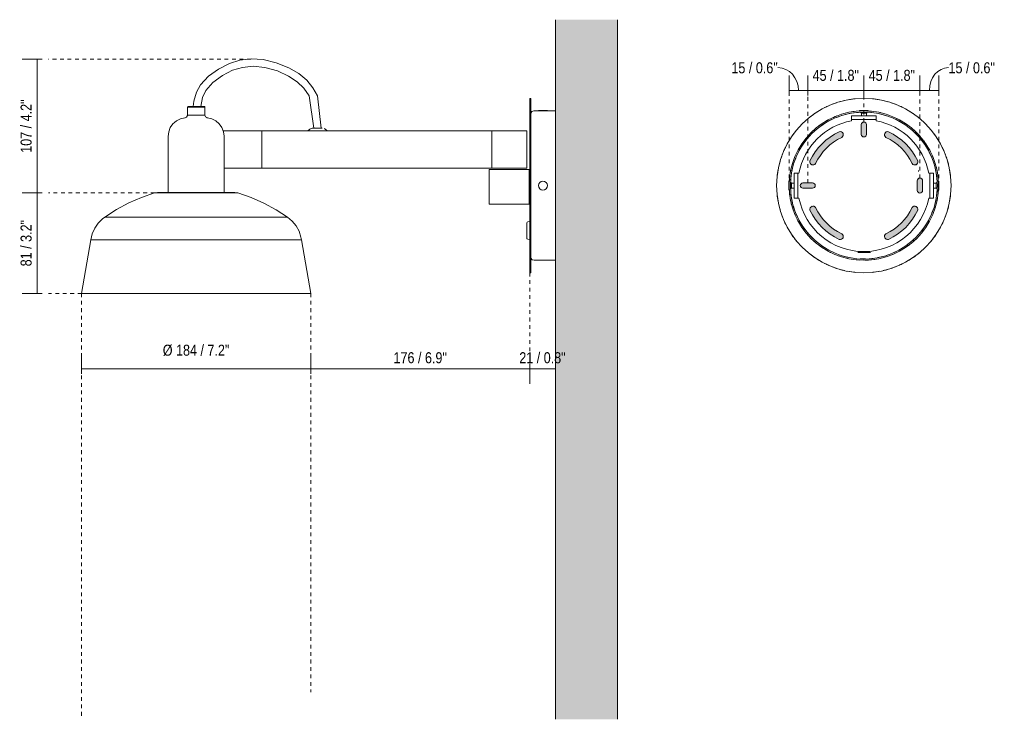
# Model space of a CAD drawing. Header units: millimetres. Extents: x -3708 to -1866, y -883 to 6729.
# Tile 2 of 3: x -2656 to -1866, y 97 to 659. Entities that reach past the tile are written whole.
import ezdxf

# ---------------------------------------------------------------- set-up
doc = ezdxf.new("R2010")
doc.units = ezdxf.units.MM
doc.linetypes.add('Dash', pattern=[6, 3, -3])
for name, color, linetype, lineweight in [('Cotas', 7, 'Continuous', 9), ('Cotas-4', 7, 'Continuous', 9), ('Elementos de detalle', 7, 'Continuous', 9), ('Lighthing Fixture Detail Wide Black', 7, 'Continuous', 20), ('Luminarias', 7, 'Continuous', 20), ('Muros', 7, 'Continuous', 9)]:
    doc.layers.add(name, color=color, linetype=linetype, lineweight=lineweight)
doc.layers.add('Lighthing Fixture Dim Grey Dash', color=7, linetype='Dash', lineweight=9, true_color=0xd2d2d2)
doc.styles.add('Arial Narrow', font='ARIALN.TTF', dxfattribs={"height": 8.8})
doc.dimstyles.new('FARO_-_2_2mm_Arial_Narrow_mm_Inch_Left', dxfattribs={"dimscale": 304.8, "dimtxt": 9.006193, "dimasz": 0, "dimexe": 0.03937, "dimexo": 0.0625, "dimgap": 0.006562, "dimtad": 1, "dimdec": 0, "dimzin": 0, "dimdsep": 46, "dimtxsty": 'Arial Narrow', "dimblk1": 'NONE', "dimblk2": 'NONE', "dimsah": 1, "dimcen": 0.09, "dimadec": 0, "dimazin": 0, "dimtfac": 1, "dimtdec": 4, "dimtix": 1, "dimtmove": 0, "dimatfit": 3, "dimfxl": 0.013123, "dimfxlon": 1, "dimtvp": 1, "dimtolj": 1, "dimtzin": 0, "dimarcsym": 2})
doc.dimstyles.new('FARO_-_2_2mm_Arial_Narrow_mm_Inch_Left_1', dxfattribs={"dimscale": 304.8, "dimtxt": 9.006193, "dimasz": 0, "dimexe": 0.03937, "dimexo": 0.0625, "dimgap": 0.006562, "dimtad": 1, "dimdec": 0, "dimzin": 0, "dimdsep": 46, "dimtxsty": 'Arial Narrow', "dimblk1": 'NONE', "dimblk2": 'NONE', "dimsah": 1, "dimcen": 0.09, "dimadec": 0, "dimazin": 0, "dimtfac": 1, "dimtdec": 4, "dimtix": 1, "dimtmove": 2, "dimatfit": 3, "dimfxl": 0.013123, "dimfxlon": 1, "dimtvp": 1, "dimtolj": 1, "dimtzin": 0, "dimarcsym": 2})
doc.dimstyles.new('FARO_-_2_2mm_Arial_Narrow_mm_Inch_Left_2', dxfattribs={"dimscale": 304.8, "dimtxt": 9.006193, "dimasz": 0, "dimexe": 0.03937, "dimexo": 0.0625, "dimgap": 0.006562, "dimtad": 1, "dimdec": 0, "dimzin": 0, "dimdsep": 46, "dimtxsty": 'Arial Narrow', "dimblk1": 'NONE', "dimblk2": 'NONE', "dimsah": 1, "dimcen": 0.09, "dimadec": 0, "dimazin": 0, "dimtfac": 1, "dimtdec": 4, "dimtix": 1, "dimtmove": 1, "dimatfit": 3, "dimfxl": 0.013123, "dimfxlon": 1, "dimtvp": 1, "dimtolj": 1, "dimtzin": 0, "dimarcsym": 2})

# ---------------------------------------------------------------- blocks, each defined once
blk = doc.blocks.new('20342-116 - 20342-116 TATAWIN White wall lamp arm-582519-Lateral_PDF')
at = {"layer": 'Luminarias'}
for p, q in [((-3288.76, 595.61), (-3289.56, 595.61)), ((-3289.56, 595.61), (-3289.56, 525.61)), ((-3288.76, 525.61), (-3288.76, 595.61)), ((-3564.21, 588.56), (-3564.21, 582.07)), ((-3550.21, 588.56), (-3564.21, 588.56)), ((-3563.68, 589.12), (-3563.59, 589.12)), ((-3558.32, 589.11), (-3563.58, 589.11)), ((-3552.33, 589.11), (-3554.02, 589.11)), ((-3550.84, 589.11), (-3551.22, 589.11)), ((-3550.74, 589.12), (-3550.59, 589.04)), ((-3550.21, 582.07), (-3550.21, 588.56)), ((-3268.96, 585.61), (-3285.99, 585.61)), ((-3282.55, 585.73), (-3282.42, 585.56)), ((-3282.55, 585.73), (-3275.37, 585.73)), ((-3275.5, 585.56), (-3275.37, 585.73)), ((-3550.21, 582.07), (-3564.21, 582.07)), ((-3535.17, 569.61), (-3504.46, 569.61)), ((-3535.17, 569.61), (-3535.17, 568.25)), ((-3504.46, 569.61), (-3501.93, 569.61)), ((-3504.46, 569.61), (-3504.46, 539.61)), ((-3494.96, 569.61), (-3501.93, 569.61)), ((-3494.96, 569.61), (-3489.96, 569.61)), ((-3489.96, 569.61), (-3461.65, 569.61)), ((-3461.86, 569.61), (-3457.85, 569.61)), ((-3458.06, 569.61), (-3319.95, 569.61)), ((-3456.05, 571.62), (-3456.02, 571.61)), ((-3306.96, 569.61), (-3319.95, 569.61)), ((-3319.95, 539.61), (-3319.95, 569.61)), ((-3291.96, 569.61), (-3306.96, 569.61)), ((-3291.96, 539.61), (-3291.96, 569.61)), ((-3579.73, 565.11), (-3579.73, 520.11)), ((-3534.83, 565.11), (-3534.83, 539.61)), ((-3504.46, 539.61), (-3534.83, 539.61)), ((-3534.69, 520.1), (-3534.69, 539.61)), ((-3501.93, 539.61), (-3504.46, 539.61)), ((-3501.93, 539.61), (-3494.96, 539.61)), ((-3489.96, 539.61), (-3494.96, 539.61)), ((-3319.95, 539.61), (-3489.96, 539.61)), ((-3321.96, 538.61), (-3321.96, 510.61)), ((-3306.96, 538.61), (-3321.96, 538.61)), ((-3319.95, 539.61), (-3306.96, 539.61)), ((-3306.96, 539.61), (-3291.96, 539.61)), ((-3306.96, 538.61), (-3289.96, 538.61)), ((-3289.96, 510.61), (-3289.96, 538.61)), ((-3289.56, 525.61), (-3289.56, 455.61)), ((-3288.76, 455.61), (-3288.76, 525.61)), ((-3590.65, 519.75), (-3590.22, 519.82)), ((-3590.65, 519.75), (-3523.76, 519.75)), ((-3524.2, 519.82), (-3523.76, 519.75)), ((-3321.96, 510.61), (-3306.96, 510.61)), ((-3289.96, 510.61), (-3306.96, 510.61)), ((-3483.82, 500.21), (-3630.58, 500.21)), ((-3291.96, 495.63), (-3291.96, 483.52)), ((-3289.56, 496.7), (-3291.08, 496.51)), ((-3641.66, 482.08), (-3649.21, 439.11)), ((-3472.75, 482.08), (-3641.66, 482.08)), ((-3465.2, 439.11), (-3472.75, 482.08)), ((-3291.08, 482.53), (-3289.56, 482.34)), ((-3285.99, 465.61), (-3268.96, 465.61)), ((-3289.56, 455.61), (-3288.76, 455.61)), ((-3465.2, 439.11), (-3649.21, 439.11))]:
    blk.add_line(p, q, dxfattribs=at)
at = {"layer": 'Luminarias', "flags": 128}
for points in [[(-3456.86, 571.62), (-3459.86, 597.59), (-3463.46, 604.17), (-3468.46, 610.19), (-3474.83, 615.46), (-3482.86, 620.15), (-3492.94, 624.25), (-3503.36, 626.71), (-3513.14, 627.31), (-3522.11, 626.19), (-3530.53, 623.53), (-3539.23, 619.16), (-3547.29, 613.33), (-3553.66, 606.52), (-3556.94, 600.49), (-3559.05, 593.45), (-3559.67, 589.11)], [(-3462.86, 571.62), (-3466.48, 597.53), (-3470.74, 603.84), (-3476.08, 608.92), (-3483.03, 613.47), (-3492.03, 617.58), (-3502.09, 620.42), (-3511.54, 621.34), (-3520.07, 620.49), (-3527.92, 618.11), (-3536.16, 614.01), (-3543.78, 608.43), (-3549.54, 601.9), (-3552.06, 596.4), (-3553.44, 589.11)], [(-3564.21, 588.56), (-3563.99, 589.02), (-3563.68, 589.12)], [(-3550.74, 589.12), (-3551.19, 589.12), (-3552.47, 589.12), (-3554.41, 589.12), (-3556.73, 589.12), (-3559.12, 589.12), (-3561.25, 589.12), (-3562.82, 589.12), (-3563.61, 589.12), (-3563.68, 589.12)], [(-3551.06, 589.12), (-3550.81, 589.12), (-3550.74, 589.12)], [(-3550.54, 589.01), (-3550.29, 588.88), (-3550.21, 588.56)], [(-3288.76, 583.68), (-3287.82, 584.98), (-3286.33, 585.59), (-3285.99, 585.61)], [(-3574.63, 576.24), (-3573.04, 577.61), (-3569.76, 579.26), (-3566.17, 580.06), (-3566.06, 580.07)], [(-3566.06, 580.07), (-3564.85, 580.62), (-3564.24, 581.8), (-3564.21, 582.07)], [(-3550.21, 582.07), (-3549.76, 580.82), (-3548.63, 580.12), (-3548.36, 580.07)], [(-3548.36, 580.07), (-3544.76, 579.3), (-3541.47, 577.67), (-3538.66, 575.28), (-3536.52, 572.29), (-3535.17, 568.87), (-3535.17, 568.85)], [(-3579.73, 565.11), (-3579.27, 568.76), (-3577.95, 572.2), (-3575.83, 575.2), (-3574.64, 576.23)], [(-3467.59, 569.61), (-3466.04, 571), (-3464.05, 571.6), (-3463.66, 571.62)], [(-3456.05, 571.62), (-3456.5, 571.62), (-3457.72, 571.62), (-3459.45, 571.62), (-3461.27, 571.62), (-3462.76, 571.62), (-3463.57, 571.62), (-3463.66, 571.62)], [(-3456.49, 571.62), (-3456.14, 571.62), (-3456.05, 571.62)], [(-3454.59, 571.3), (-3454.02, 571.17), (-3452.36, 569.91), (-3452.12, 569.61)], [(-3630.58, 500.21), (-3621.2, 506.31), (-3611.36, 511.62), (-3601.12, 516.12), (-3590.65, 519.75)], [(-3526.08, 520.11), (-3526.54, 520.11), (-3527.88, 520.11), (-3530.07, 520.11), (-3533.05, 520.11), (-3536.73, 520.11), (-3541.01, 520.11), (-3545.76, 520.11), (-3550.84, 520.11), (-3556.1, 520.11), (-3561.4, 520.11), (-3566.57, 520.11), (-3571.47, 520.11), (-3575.96, 520.11), (-3579.9, 520.11), (-3583.19, 520.11), (-3585.72, 520.11), (-3587.42, 520.11), (-3588.25, 520.11), (-3588.32, 520.11)], [(-3526.55, 520.11), (-3526.16, 520.11), (-3526.08, 520.11)], [(-3523.76, 519.75), (-3513.19, 516.09), (-3502.95, 511.58), (-3493.12, 506.25), (-3483.82, 500.21)], [(-3641.66, 482.08), (-3640.53, 486.86), (-3638.54, 491.36), (-3635.77, 495.42), (-3632.3, 498.9), (-3630.58, 500.21)], [(-3483.82, 500.21), (-3480.08, 497.02), (-3476.99, 493.2), (-3474.65, 488.88), (-3473.13, 484.2), (-3472.75, 482.08)], [(-3285.99, 465.61), (-3287.55, 466.05), (-3288.63, 467.25), (-3288.76, 467.55)]]:
    blk.add_lwpolyline(points, dxfattribs=at)
at = {"layer": 'Luminarias'}
for centre, radius, start, end in [((-3278.96, 525.61), 3.59, 0, 180), ((-3278.96, 525.61), 3.59, 180, 0), ((-3291.08, 495.63), 0.877, 90, 180), ((-3290.96, 483.52), 1, 180, 262.94669)]:
    blk.add_arc(centre, radius, start, end, dxfattribs=at)
blk.add_open_spline([(-3535.17, 568.25), (-3535.06, 567.74), (-3534.89, 566.7), (-3534.83, 565.64), (-3534.83, 565.11)], degree=3, dxfattribs=at)
blk = doc.blocks.new('20342-116 - 20342-116 TATAWIN White wall lamp arm-582519-Alzado_PDF Fixing')
at = {"lineweight": 9}
for p, q in [((6606.06, 581.61), (6586.06, 581.61)), ((6586.06, 581.61), (6586.06, 578.61)), ((6586.06, 581.61), (6606.06, 581.61)), ((6606.06, 578.61), (6586.06, 578.61)), ((6586.06, 578.61), (6586.06, 577.66)), ((6606.06, 578.61), (6606.06, 581.61)), ((6606.06, 577.66), (6606.06, 578.61)), ((6562.47, 559.2), (6562.43, 559.16)), ((6629.69, 559.16), (6629.65, 559.2)), ((6540.06, 535.61), (6540.06, 515.61)), ((6543.06, 535.61), (6540.06, 535.61)), ((6540.06, 515.61), (6540.06, 535.61)), ((6544.01, 535.61), (6543.06, 535.61)), ((6543.06, 535.61), (6543.06, 515.61)), ((6649.06, 535.61), (6648.11, 535.61)), ((6649.06, 515.61), (6649.06, 535.61)), ((6652.06, 535.61), (6649.06, 535.61)), ((6652.06, 515.61), (6652.06, 535.61)), ((6652.06, 535.61), (6652.06, 515.61)), ((6540.06, 515.61), (6543.06, 515.61)), ((6543.06, 515.61), (6544.01, 515.61)), ((6648.11, 515.61), (6649.06, 515.61)), ((6649.06, 515.61), (6652.06, 515.61)), ((6562.43, 492.07), (6562.47, 492.03)), ((6629.69, 492.07), (6629.65, 492.03))]:
    blk.add_line(p, q, dxfattribs=at)
for centre, radius, start, end in [((6596.06, 525.61), 53, 100.87572, 169.12428), ((6596.06, 525.61), 53, 10.87572, 79.12428), ((6596.06, 525.61), 47.5, 128.1846, 128.33333), ((6596.06, 525.61), 47.5, 121.43799, 121.66667), ((6577.04, 566.4), 2.5, 355, 357.38392), ((6615.08, 566.4), 2.5, 182.61608, 185), ((6596.06, 525.61), 47.5, 58.33333, 58.56201), ((6596.06, 525.61), 47.5, 51.66667, 51.8154), ((6596.06, 525.61), 47.5, 141.66667, 141.86198), ((6596.06, 525.61), 47.5, 38.13802, 38.33333), ((6596.06, 525.61), 47.5, 148.33333, 148.60536), ((6596.06, 525.61), 47.5, 31.39464, 31.66667), ((6555.27, 544.63), 2.5, 242.1914, 251.97682), ((6555.27, 544.63), 2.5, 266.99149, 282.52394), ((6555.27, 544.63), 2.5, 297.5821, 311.19021), ((6636.84, 544.63), 2.5, 228.80979, 242.4179), ((6636.84, 544.63), 2.5, 257.47606, 273.00851), ((6636.84, 544.63), 2.5, 288.02318, 297.8086), ((6596.06, 525.61), 53, 190.87572, 349.12428), ((6555.27, 506.6), 2.5, 108.02318, 117.80931), ((6555.27, 506.6), 2.5, 77.47606, 93.00851), ((6555.27, 506.6), 2.5, 48.80952, 62.4179), ((6636.84, 506.6), 2.5, 117.5821, 131.19048), ((6636.84, 506.6), 2.5, 86.99149, 102.52394), ((6636.84, 506.6), 2.5, 63.1474, 71.97682), ((6596.06, 525.61), 47.5, 211.39466, 211.66667), ((6596.06, 525.61), 47.5, 328.33333, 328.60534), ((6596.06, 525.61), 47.5, 218.13804, 218.33333), ((6596.06, 525.61), 47.5, 321.66667, 321.86196), ((6596.06, 525.61), 47.5, 231.66667, 231.8154), ((6596.06, 525.61), 47.5, 238.33333, 238.56201), ((6577.04, 484.83), 2.5, 2.61586, 5), ((6615.08, 484.83), 2.5, 175, 177.38414), ((6596.06, 525.61), 47.5, 301.43799, 301.66667), ((6596.06, 525.61), 47.5, 308.1846, 308.33333)]:
    blk.add_arc(centre, radius, start, end, dxfattribs=at)
at = {"layer": 'Luminarias'}
for p, q in [((6592.69, 585.44), (6592.34, 585.4)), ((6592.47, 585.73), (6592.7, 585.42)), ((6592.47, 585.73), (6596.06, 585.73)), ((6596.06, 585.73), (6599.65, 585.73)), ((6599.42, 585.42), (6599.65, 585.73)), ((6571.55, 579.22), (6567.81, 577.31)), ((6578.08, 581.74), (6574.25, 580.34)), ((6584.87, 583.47), (6580.95, 582.56)), ((6591.86, 584.38), (6587.82, 583.97)), ((6593.42, 584.47), (6594.07, 583.61)), ((6594.07, 583.61), (6594.07, 581.61)), ((6594.07, 583.61), (6596.06, 583.61)), ((6596.06, 583.61), (6598.05, 583.61)), ((6598.05, 583.61), (6598.68, 584.45)), ((6598.05, 581.61), (6598.05, 583.61)), ((6598.96, 584.45), (6598.69, 584.46)), ((6606.18, 583.65), (6601.78, 584.29)), ((6615.28, 581.4), (6608.68, 583.22)), ((6609.41, 584.09), (6609.11, 584.18)), ((6616.19, 582.13), (6615.87, 582.23)), ((6627.92, 575.23), (6622.03, 578.59)), ((6565.37, 575.96), (6561.6, 573.4)), ((6633.56, 571.11), (6630.06, 573.72)), ((6638.67, 566.34), (6635.69, 569.2)), ((6549.58, 561.96), (6545.78, 556.42)), ((6549.57, 563.55), (6549.19, 563.02)), ((6643.19, 560.99), (6640.64, 564.13)), ((6544.48, 554.07), (6542.5, 550.26)), ((6647.05, 555.13), (6644.92, 558.55)), ((6541.4, 547.59), (6539.97, 543.74)), ((6542.04, 551.65), (6541.74, 551.1)), ((6650.21, 548.81), (6648.49, 552.52)), ((6652.62, 542.08), (6651.32, 546.12)), ((6539.15, 540.88), (6538.23, 536.95)), ((6654.61, 532.9), (6653.38, 539.45)), ((6537.73, 534), (6537.3, 529.98)), ((6655.64, 532.33), (6655.61, 532.97)), ((6536.25, 528.97), (6535.94, 529.2)), ((6535.94, 525.61), (6535.94, 529.2)), ((6535.94, 522.02), (6535.94, 525.61)), ((6535.94, 522.02), (6536.25, 522.26)), ((6538.06, 527.6), (6537.2, 528.25)), ((6537.2, 522.98), (6538.06, 523.62)), ((6540.06, 527.6), (6538.06, 527.6)), ((6538.06, 525.61), (6538.06, 527.6)), ((6538.06, 523.62), (6538.06, 525.61)), ((6538.06, 523.62), (6540.06, 523.62)), ((6654.06, 527.6), (6652.06, 527.6)), ((6652.06, 523.62), (6654.06, 523.62)), ((6654.91, 528.25), (6654.06, 527.6)), ((6654.06, 527.6), (6654.06, 525.61)), ((6654.06, 525.61), (6654.06, 523.62)), ((6654.06, 523.62), (6654.91, 522.98)), ((6656.18, 529.2), (6655.87, 528.97)), ((6655.87, 522.26), (6656.18, 522.02)), ((6656.18, 529.2), (6656.18, 525.61)), ((6656.18, 525.61), (6656.18, 522.02)), ((6536.47, 518.9), (6536.51, 518.26)), ((6537.51, 518.32), (6538.74, 511.78)), ((6652.96, 510.34), (6653.88, 514.27)), ((6654.39, 517.25), (6654.81, 521.24)), ((6539.5, 509.15), (6540.79, 505.1)), ((6650.72, 503.64), (6652.14, 507.49)), ((6541.9, 502.42), (6543.62, 498.71)), ((6647.64, 497.15), (6649.61, 500.97)), ((6650.08, 499.58), (6650.38, 500.13)), ((6545.06, 496.1), (6547.2, 492.68)), ((6548.93, 490.24), (6551.48, 487.09)), ((6642.53, 489.26), (6646.34, 494.8)), ((6553.45, 484.89), (6556.43, 482.02)), ((6642.54, 487.68), (6642.92, 488.2)), ((6558.56, 480.12), (6562.06, 477.51)), ((6564.19, 475.99), (6570.09, 472.63)), ((6626.75, 475.27), (6630.51, 477.83)), ((6575.92, 469.09), (6576.24, 469)), ((6576.83, 469.83), (6583.43, 468)), ((6582.71, 467.14), (6583, 467.05)), ((6585.94, 467.58), (6590.33, 466.93)), ((6593.16, 466.77), (6597.32, 466.68)), ((6600.26, 466.85), (6604.29, 467.26)), ((6607.24, 467.76), (6611.17, 468.66)), ((6614.04, 469.49), (6617.86, 470.88)), ((6620.57, 472), (6624.31, 473.92))]:
    blk.add_line(p, q, dxfattribs=at)
at = {"layer": 'Luminarias', "flags": 128}
for points in [[(6588.17, 585.04), (6587.14, 584.95), (6585.21, 584.53)], [(6602.28, 585.26), (6601.84, 585.33), (6599.68, 585.41)], [(6568.01, 578.56), (6566.36, 577.75), (6565.35, 577.09)], [(6574.48, 581.52), (6572.97, 580.99), (6571.64, 580.34)], [(6581.23, 583.68), (6579.93, 583.41), (6578.29, 582.84)], [(6624.84, 578.15), (6622.97, 579.24), (6622.54, 579.42)], [(6556.23, 570.36), (6554.57, 568.96), (6554.15, 568.5)], [(6561.91, 574.84), (6560.2, 573.72), (6559.5, 573.12)], [(6631.04, 574.25), (6629.34, 575.54), (6628.68, 575.92)], [(6636.61, 569.72), (6635.2, 571.08), (6634.37, 571.72)], [(6641.56, 564.6), (6640.48, 565.94), (6639.52, 566.88)], [(6645.86, 558.95), (6645.09, 560.2), (6644.08, 561.45)], [(6649.45, 552.85), (6648.96, 553.93), (6647.98, 555.51)], [(6652.3, 546.37), (6652.03, 547.23), (6651.17, 549.11)], [(6537.4, 537.98), (6537.17, 537.12), (6536.9, 535.07)], [(6539.24, 544.8), (6539.03, 544.25), (6538.48, 542.14)], [(6654.37, 539.61), (6654.26, 540.21), (6653.6, 542.29)], [(6536.36, 530.98), (6536.21, 529.82), (6536.18, 529.02)], [(6655.76, 520.24), (6655.91, 521.41), (6655.94, 522.2)], [(6654.72, 513.25), (6654.94, 514.1), (6655.22, 516.16)], [(6537.75, 511.61), (6537.86, 511.02), (6538.52, 508.94)], [(6652.87, 506.43), (6653.09, 506.98), (6653.64, 509.09)], [(6539.82, 504.85), (6540.09, 504), (6540.95, 502.12)], [(6542.66, 498.38), (6543.16, 497.3), (6544.13, 495.72)], [(6546.26, 492.28), (6547.03, 491.03), (6548.03, 489.78)], [(6550.55, 486.63), (6551.64, 485.28), (6552.59, 484.35)], [(6635.88, 480.86), (6637.55, 482.27), (6637.97, 482.72)], [(6555.51, 481.51), (6556.91, 480.14), (6557.75, 479.51)], [(6561.08, 476.98), (6562.78, 475.69), (6563.44, 475.31)], [(6624.1, 472.67), (6625.76, 473.48), (6626.76, 474.14)], [(6630.2, 476.39), (6631.92, 477.51), (6632.62, 478.1)], [(6567.28, 473.08), (6569.15, 471.99), (6569.57, 471.8)], [(6603.94, 466.19), (6604.98, 466.28), (6606.91, 466.69)], [(6610.89, 467.54), (6612.18, 467.82), (6613.83, 468.39)], [(6617.64, 469.71), (6619.14, 470.23), (6620.47, 470.88)], [(6589.84, 465.96), (6590.28, 465.89), (6592.44, 465.82)], [(6596.89, 465.66), (6597.64, 465.63), (6599.77, 465.82)]]:
    blk.add_lwpolyline(points, dxfattribs=at)
at = {"layer": 'Luminarias'}
for radius, start, end in [(70, 102.82094, 106.00719), (70, 95.625, 100.61799), (70, 79.38201, 84.375), (70, 73.99281, 77.17906), (60, 0, 180), (70, 118.99281, 122.17906), (70, 113.72409, 116.70914), (70, 108.29086, 111.27591), (70, 68.72409, 71.70914), (70, 63.29086, 66.27591), (70, 57.82094, 61.00719), (59, 0, 180), (70, 124.38201, 129.375), (70, 50.625, 55.61799), (70, 140.625, 145.61799), (70, 34.38201, 39.375), (70, 147.82094, 151.00719), (70, 28.99281, 32.17906), (70, 153.29086, 156.27591), (70, 23.72409, 26.70914), (70, 158.72409, 161.70914), (70, 18.29086, 21.27591), (70, 169.34117, 174.375), (70, 163.99281, 167.23127), (70, 12.76873, 16.00719), (70, 5.625, 10.65883), (60, 180, 0), (59, 180, 0), (70, 185.625, 190.65883), (70, 349.34117, 354.375), (70, 192.76873, 196.00719), (70, 343.99281, 347.23127), (70, 198.29086, 201.27591), (70, 338.72409, 341.70914), (70, 203.72409, 206.70914), (70, 208.99281, 212.17906), (70, 327.82094, 331.00719), (70, 333.29086, 336.27591), (70, 214.38201, 219.375), (70, 320.625, 325.61799), (70, 230.625, 235.61799), (70, 237.82094, 241.00719), (70, 298.99281, 302.17906), (70, 304.38201, 309.375), (70, 243.29086, 246.27591), (70, 248.72409, 251.70914), (70, 253.99281, 257.17906), (70, 282.82094, 286.00719), (70, 288.29086, 291.27591), (70, 293.72409, 296.70914), (70, 259.38201, 264.375), (70, 275.625, 280.61799)]:
    blk.add_arc((6596.06, 525.61), radius, start, end, dxfattribs=at)
blk = doc.blocks.new('DIMBLOCK4-Lateral_PDF')
at = {"layer": 'Cotas-4', "color": 251, "true_color": 0x5b5b5b}
for p, q in [((-2606.23, 378.46), (-2606.23, 390.46)), ((-2422.22, 378.46), (-2422.22, 390.46)), ((-2606.23, 378.46), (-2422.22, 378.46)), ((-2606.23, 378.46), (-2606.23, 374.46)), ((-2422.22, 378.46), (-2422.22, 374.46))]:
    blk.add_line(p, q, dxfattribs=at)
at = {"layer": 'Cotas-4', "color": 0, "insert": (-2541.03, 397.87), "char_height": 8.8, "width": 64.3299, "attachment_point": 1, "line_spacing_factor": 0.974696, "style": 'Arial Narrow'}
blk.add_mtext('Ø 184 / 7.2"', dxfattribs=at)
blk = doc.blocks.new('_None')
blk = doc.blocks.new('DIMBLOCK5-Lateral_PDF')
at = {"layer": 'Cotas-4', "color": 251, "true_color": 0x5b5b5b}
for p, q in [((-2422.22, 378.46), (-2422.22, 390.46)), ((-2246.58, 378.46), (-2246.58, 382.46)), ((-2422.22, 378.46), (-2246.58, 378.46)), ((-2422.22, 378.46), (-2422.22, 374.46)), ((-2246.58, 378.46), (-2246.58, 366.46))]:
    blk.add_line(p, q, dxfattribs=at)
at = {"layer": 'Cotas-4', "color": 0, "insert": (-2355.84, 391.83), "char_height": 8.8, "width": 51.464, "attachment_point": 1, "line_spacing_factor": 0.974696, "style": 'Arial Narrow'}
blk.add_mtext('176 / 6.9"', dxfattribs=at)
blk = doc.blocks.new('DIMBLOCK6-Lateral_PDF')
at = {"layer": 'Cotas-4', "color": 251, "true_color": 0x5b5b5b}
for p, q in [((-2246.58, 378.46), (-2246.58, 382.46)), ((-2225.98, 378.46), (-2225.98, 382.46)), ((-2246.58, 378.46), (-2225.98, 378.46)), ((-2246.58, 378.46), (-2246.58, 366.46)), ((-2225.98, 378.46), (-2225.98, 366.46))]:
    blk.add_line(p, q, dxfattribs=at)
at = {"layer": 'Cotas-4', "color": 0, "insert": (-2254.93, 391.83), "char_height": 8.8, "width": 44.7736, "attachment_point": 1, "line_spacing_factor": 0.974696, "style": 'Arial Narrow'}
blk.add_mtext('21 / 0.8"', dxfattribs=at)
blk = doc.blocks.new('DIMBLOCK7-Lateral_PDF')
at = {"layer": 'Cotas-4', "color": 251, "true_color": 0x5b5b5b}
for p, q in [((-2641.74, 626.98), (-2653.74, 626.98)), ((-2641.74, 626.98), (-2641.74, 519.75)), ((-2641.74, 626.98), (-2637.74, 626.98)), ((-2641.74, 519.75), (-2653.74, 519.75)), ((-2641.74, 519.75), (-2637.74, 519.75))]:
    blk.add_line(p, q, dxfattribs=at)
at = {"layer": 'Cotas-4', "color": 0, "insert": (-2655.11, 551.92), "char_height": 8.8, "width": 51.464, "attachment_point": 1, "rotation": 90, "line_spacing_factor": 0.974696, "style": 'Arial Narrow'}
blk.add_mtext('107 / 4.2"', dxfattribs=at)
blk = doc.blocks.new('DIMBLOCK8-Lateral_PDF')
at = {"layer": 'Cotas-4', "color": 251, "true_color": 0x5b5b5b}
for p, q in [((-2641.74, 519.75), (-2653.74, 519.75)), ((-2641.74, 519.75), (-2641.74, 439.11)), ((-2641.74, 519.75), (-2637.74, 519.75)), ((-2641.74, 439.11), (-2653.74, 439.11)), ((-2641.74, 439.11), (-2637.74, 439.11))]:
    blk.add_line(p, q, dxfattribs=at)
at = {"layer": 'Cotas-4', "color": 0, "insert": (-2655.11, 460.78), "char_height": 8.8, "width": 44.7736, "attachment_point": 1, "rotation": 90, "line_spacing_factor": 0.974696, "style": 'Arial Narrow'}
blk.add_mtext('81 / 3.2"', dxfattribs=at)
blk = doc.blocks.new('DIMBLOCK9-Alzado_PDF Fixing')
at = {"layer": 'Cotas-4', "color": 251, "true_color": 0x5b5b5b}
for p, q in [((-2038.4, 601.85), (-2038.4, 613.85)), ((-2023.4, 601.85), (-2023.4, 613.85)), ((-2038.4, 601.85), (-2023.4, 601.85)), ((-2038.4, 601.85), (-2038.4, 597.85)), ((-2023.4, 601.85), (-2023.4, 597.85))]:
    blk.add_line(p, q, dxfattribs=at)
blk.add_ellipse((-2047.4, 601.85), major_axis=(0, 18.47), ratio=0.893875, start_param=4.712389, end_param=6.283185, dxfattribs=at)
at = {"layer": 'Cotas-4', "color": 0, "insert": (-2084.71, 624.54), "char_height": 8.8, "width": 44.7736, "attachment_point": 1, "line_spacing_factor": 0.974696, "style": 'Arial Narrow'}
blk.add_mtext('15 / 0.6"', dxfattribs=at)
blk = doc.blocks.new('DIMBLOCK10-Alzado_PDF Fixing')
at = {"layer": 'Cotas-4', "color": 251, "true_color": 0x5b5b5b}
for p, q in [((-2023.4, 601.85), (-2023.4, 613.85)), ((-1978.4, 601.85), (-1978.4, 613.85)), ((-2023.4, 601.85), (-1978.4, 601.85)), ((-2023.4, 601.85), (-2023.4, 597.85)), ((-1978.4, 601.85), (-1978.4, 597.85))]:
    blk.add_line(p, q, dxfattribs=at)
at = {"layer": 'Cotas-4', "color": 0, "insert": (-2019.55, 618.47), "char_height": 8.8, "width": 44.7736, "attachment_point": 1, "line_spacing_factor": 0.974696, "style": 'Arial Narrow'}
blk.add_mtext('45 / 1.8"', dxfattribs=at)
blk = doc.blocks.new('DIMBLOCK11-Alzado_PDF Fixing')
at = {"layer": 'Cotas-4', "color": 251, "true_color": 0x5b5b5b}
for p, q in [((-1978.4, 601.85), (-1978.4, 613.85)), ((-1933.4, 601.85), (-1933.4, 613.85)), ((-1978.4, 601.85), (-1933.4, 601.85)), ((-1978.4, 601.85), (-1978.4, 597.85)), ((-1933.4, 601.85), (-1933.4, 597.85))]:
    blk.add_line(p, q, dxfattribs=at)
at = {"layer": 'Cotas-4', "color": 0, "insert": (-1974.55, 618.47), "char_height": 8.8, "width": 44.7736, "attachment_point": 1, "line_spacing_factor": 0.974696, "style": 'Arial Narrow'}
blk.add_mtext('45 / 1.8"', dxfattribs=at)
blk = doc.blocks.new('DIMBLOCK12-Alzado_PDF Fixing')
at = {"layer": 'Cotas-4', "color": 251, "true_color": 0x5b5b5b}
for p, q in [((-1933.4, 601.85), (-1933.4, 613.85)), ((-1918.28, 601.85), (-1918.28, 613.85)), ((-1933.4, 601.85), (-1918.28, 601.85)), ((-1933.4, 601.85), (-1933.4, 597.85)), ((-1918.28, 601.85), (-1918.28, 597.85))]:
    blk.add_line(p, q, dxfattribs=at)
blk.add_ellipse((-1910.46, 601.85), major_axis=(0, 18.47), ratio=0.832862, start_param=0, end_param=1.570796, dxfattribs=at)
at = {"layer": 'Cotas-4', "color": 0, "insert": (-1910.46, 624.54), "char_height": 8.8, "width": 44.7736, "attachment_point": 1, "line_spacing_factor": 0.974696, "style": 'Arial Narrow'}
blk.add_mtext('15 / 0.6"', dxfattribs=at)

msp = doc.modelspace()

# ---------------------------------------------------------------- hatches: boundary and pattern name
at = {"layer": 'Elementos de detalle', "true_color": 0xc0c0c0}
h = msp.add_hatch(color=9, dxfattribs=at)
h.paths.add_polyline_path([(-1959.22, 482.3), (-1958.62, 482.41), (-1953.63, 485.11), (-1949.04, 488.32), (-1944.83, 492.07), (-1941.07, 496.28), (-1937.86, 500.88), (-1935.16, 505.87), (-1935.07, 506.51), (-1935.15, 507.16), (-1935.38, 507.76), (-1935.76, 508.28), (-1936.27, 508.69), (-1936.85, 508.96), (-1937.49, 509.07), (-1938.14, 509.02), (-1938.75, 508.8), (-1939.28, 508.44), (-1939.71, 507.95), (-1942.1, 503.46), (-1944.96, 499.34), (-1948.32, 495.56), (-1952.09, 492.21), (-1956.21, 489.35), (-1960.7, 486.96), (-1961.18, 486.58), (-1961.55, 486.1), (-1961.79, 485.54), (-1961.9, 484.95), (-1961.86, 484.34), (-1961.67, 483.76), (-1961.36, 483.25), (-1960.93, 482.82), (-1960.41, 482.51), (-1959.83, 482.33)])
h.paths.add_polyline_path([(-1997.58, 482.3), (-1996.97, 482.33), (-1996.39, 482.51), (-1995.87, 482.82), (-1995.41, 483.29), (-1995.12, 483.76), (-1994.94, 484.34), (-1994.9, 484.95), (-1995.04, 485.62), (-1995.25, 486.1), (-1995.62, 486.58), (-1996.09, 486.96), (-2000.58, 489.35), (-2004.7, 492.21), (-2008.48, 495.56), (-2011.83, 499.34), (-2014.7, 503.46), (-2017.09, 507.95), (-2017.51, 508.44), (-2018.05, 508.8), (-2018.66, 509.02), (-2019.3, 509.07), (-2019.94, 508.96), (-2020.53, 508.69), (-2021.03, 508.28), (-2021.41, 507.76), (-2021.65, 507.16), (-2021.72, 506.51), (-2021.63, 505.87), (-2018.93, 500.88), (-2015.72, 496.28), (-2011.83, 491.95), (-2007.76, 488.32), (-2003.17, 485.11), (-1998.17, 482.41)])
h.paths.add_polyline_path([(-1933.4, 519.61), (-1932.85, 519.68), (-1932.35, 519.89), (-1931.91, 520.23), (-1931.58, 520.66), (-1931.37, 521.17), (-1931.3, 521.71), (-1931.3, 529.51), (-1931.37, 530.06), (-1931.58, 530.56), (-1931.91, 531), (-1932.35, 531.33), (-1932.85, 531.54), (-1933.4, 531.61), (-1933.94, 531.54), (-1934.45, 531.33), (-1934.88, 531), (-1935.22, 530.56), (-1935.43, 530.06), (-1935.5, 529.51), (-1935.5, 521.71), (-1935.43, 521.17), (-1935.22, 520.66), (-1934.88, 520.23), (-1934.45, 519.89), (-1933.94, 519.68)])
h.paths.add_polyline_path([(-2027.3, 523.51), (-2019.5, 523.51), (-2018.95, 523.58), (-2018.45, 523.79), (-2018.01, 524.13), (-2017.68, 524.56), (-2017.47, 525.07), (-2017.4, 525.61), (-2017.47, 526.16), (-2017.68, 526.66), (-2018.01, 527.1), (-2018.45, 527.43), (-2018.95, 527.64), (-2019.5, 527.71), (-2027.3, 527.71), (-2027.84, 527.64), (-2028.35, 527.43), (-2028.78, 527.1), (-2029.12, 526.66), (-2029.33, 526.16), (-2029.4, 525.61), (-2029.33, 525.07), (-2029.12, 524.56), (-2028.78, 524.13), (-2028.35, 523.79), (-2027.82, 523.58)])
h.paths.add_polyline_path([(-1937.49, 542.15), (-1936.85, 542.27), (-1936.27, 542.53), (-1935.76, 542.94), (-1935.38, 543.47), (-1935.15, 544.07), (-1935.07, 544.71), (-1935.16, 545.35), (-1937.86, 550.35), (-1941.07, 554.94), (-1944.83, 559.15), (-1949.04, 562.91), (-1953.63, 566.12), (-1958.62, 568.82), (-1959.22, 568.93), (-1959.83, 568.9), (-1960.41, 568.72), (-1960.93, 568.41), (-1961.43, 567.87), (-1961.67, 567.46), (-1961.86, 566.89), (-1961.9, 566.28), (-1961.79, 565.68), (-1961.55, 565.13), (-1961.18, 564.65), (-1960.7, 564.27), (-1956.13, 561.82), (-1952.09, 559.02), (-1948.28, 555.62), (-1944.96, 551.89), (-1942.1, 547.77), (-1939.71, 543.28), (-1939.28, 542.79), (-1938.75, 542.42), (-1938.14, 542.21)])
h.paths.add_polyline_path([(-2019.3, 542.15), (-2018.66, 542.21), (-2018.05, 542.42), (-2017.51, 542.79), (-2017.09, 543.28), (-2014.7, 547.77), (-2011.83, 551.89), (-2008.48, 555.66), (-2004.7, 559.02), (-2000.58, 561.88), (-1996.09, 564.27), (-1995.62, 564.65), (-1995.25, 565.13), (-1995, 565.68), (-1994.9, 566.28), (-1994.94, 566.89), (-1995.12, 567.46), (-1995.44, 567.98), (-1995.87, 568.41), (-1996.39, 568.72), (-1996.97, 568.9), (-1997.58, 568.93), (-1998.17, 568.82), (-2003.27, 566.05), (-2007.76, 562.91), (-2011.97, 559.15), (-2015.72, 554.94), (-2018.93, 550.35), (-2021.63, 545.35), (-2021.72, 544.71), (-2021.65, 544.07), (-2021.41, 543.47), (-2021.03, 542.94), (-2020.53, 542.53), (-2019.94, 542.27)])
h.paths.add_polyline_path([(-1978.4, 564.61), (-1977.85, 564.68), (-1977.35, 564.89), (-1976.91, 565.23), (-1976.58, 565.66), (-1976.37, 566.17), (-1976.3, 566.71), (-1976.3, 574.51), (-1976.37, 575.06), (-1976.58, 575.56), (-1976.91, 576), (-1977.35, 576.33), (-1977.85, 576.54), (-1978.4, 576.61), (-1978.94, 576.54), (-1979.45, 576.33), (-1979.88, 576), (-1980.22, 575.56), (-1980.43, 575.06), (-1980.5, 574.2), (-1980.5, 566.71), (-1980.43, 566.17), (-1980.22, 565.66), (-1979.88, 565.23), (-1979.45, 564.89), (-1978.94, 564.68)])
at = {"layer": 'Muros', "true_color": 0xf7f7f7}
msp.add_hatch(color=7, dxfattribs=at).paths.add_polyline_path([(-2175.98, 97.21), (-2175.98, 658.75), (-2225.98, 658.75), (-2225.98, 97.21)])

# ---------------------------------------------------------------- linework, layer by layer
at = {"layer": 'Lighthing Fixture Detail Wide Black'}
for p, q in [((-1980.5, 574.51), (-1980.5, 566.71)), ((-1976.3, 566.71), (-1976.3, 574.51)), ((-1934.57, 537.77), (-1934.57, 536.98)), ((-1935.5, 529.51), (-1935.5, 521.71)), ((-1931.3, 521.71), (-1931.3, 529.51)), ((-2019.5, 527.71), (-2027.3, 527.71)), ((-2027.3, 523.51), (-2019.5, 523.51)), ((-1983.1, 471.79), (-1973.1, 471.79))]:
    msp.add_line(p, q, dxfattribs=at)
for centre, radius, start, end in [((-1978.4, 525.61), 70, 0, 180), ((-1997.41, 566.42), 2.52, 301.61866, 107.53566), ((-1978.4, 574.51), 2.1, 0, 180), ((-1959.38, 566.42), 2.52, 72.46434, 238.38134), ((-1977.69, 524.87), 48.48, 114.98849, 155.01151), ((-1978.4, 525.58), 42.54, 114.57716, 155.42284), ((-1978.4, 566.71), 2.1, 180, 360), ((-1978.4, 525.58), 42.54, 24.57716, 65.42284), ((-1979.1, 524.87), 48.48, 24.98849, 65.01151), ((-2019.19, 544.68), 2.53, 164.64329, 326.20238), ((-1937.6, 544.68), 2.53, 213.79762, 15.35671), ((-1933.4, 529.51), 2.1, 0, 180), ((-1978.4, 525.61), 70, 180, 0), ((-2027.3, 525.61), 2.1, 90, 270), ((-2019.5, 525.61), 2.1, 270, 90), ((-1933.4, 521.71), 2.1, 180, 360), ((-2019.19, 506.54), 2.53, 33.79762, 195.35671), ((-1977.69, 526.35), 48.48, 204.98849, 245.01151), ((-1978.4, 525.65), 42.54, 204.57716, 245.42284), ((-1978.4, 525.65), 42.54, 294.57716, 335.42284), ((-1979.1, 526.35), 48.48, 294.98849, 335.01151), ((-1937.6, 506.54), 2.53, 344.64329, 146.20238), ((-1997.41, 484.81), 2.52, 252.46434, 58.38134), ((-1959.38, 484.81), 2.52, 121.61866, 287.53566)]:
    msp.add_arc(centre, radius, start, end, dxfattribs=at)
at = {"layer": 'Lighthing Fixture Dim Grey Dash'}
for p, q in [((-2470.41, 626.98), (-2632.67, 626.98)), ((-2038.4, 525.61), (-2038.4, 605.61)), ((-1978.4, 576.61), (-1978.4, 605.61)), ((-1918.28, 525.61), (-1918.28, 605.61)), ((-2023.4, 527.71), (-2023.4, 597.71)), ((-1933.4, 531.61), (-1933.4, 597.71)), ((-2547.67, 519.75), (-2632.67, 519.75)), ((-2225.98, 465.61), (-2225.98, 390.61)), ((-2246.58, 455.61), (-2246.58, 390.61)), ((-2606.23, 439.11), (-2632.67, 439.11)), ((-2606.23, 439.11), (-2606.23, 99.11)), ((-2422.22, 439.11), (-2422.22, 119.11))]:
    msp.add_line(p, q, dxfattribs=at)
at = {"layer": 'Muros', "color": 253, "true_color": 0xaaaaaa}
for p, q in [((-2225.98, 97.21), (-2225.98, 658.75)), ((-2175.98, 658.75), (-2175.98, 97.21))]:
    msp.add_line(p, q, dxfattribs=at)

# ---------------------------------------------------------------- block references
at = {"layer": 'Luminarias'}
for name, p in [('20342-116 - 20342-116 TATAWIN White wall lamp arm-582519-Lateral_PDF', (1042.98, 0)), ('20342-116 - 20342-116 TATAWIN White wall lamp arm-582519-Alzado_PDF Fixing', (-8574.46, 0))]:
    msp.add_blockref(name, p, dxfattribs=at)

# ---------------------------------------------------------------- dimensions: what is measured, and where the dimension line sits
at = {"layer": 'Cotas', "color": 251, "true_color": 0x5b5b5b}
for base, p1, p2, override, picture, middle in [((-2641.74, 519.75), (-2637.74, 626.98), (-2637.74, 519.75), {"dimpost": '<>', "dimfxl": 107.227589}, 'DIMBLOCK7-Lateral_PDF', (-2649.44, 573.37)), ((-2641.74, 439.11), (-2637.74, 519.75), (-2637.74, 439.11), {"dimpost": '<>', "dimfxl": 80.641108}, 'DIMBLOCK8-Lateral_PDF', (-2649.44, 479.43))]:
    dim = msp.add_linear_dim(base=base, p1=p1, p2=p2, angle=90, dimstyle='FARO_-_2_2mm_Arial_Narrow_mm_Inch_Left', override=override, dxfattribs=at)
    dim.commit()
    dim.dimension.update_dxf_attribs({"geometry": picture, "text_midpoint": middle})
for base, p1, p2, dimstyle, override, picture, middle in [((-2023.4, 601.85), (-2038.4, 597.85), (-2023.4, 597.85), 'FARO_-_2_2mm_Arial_Narrow_mm_Inch_Left_2', {"dimpost": '<>', "dimfxl": 14.999793}, 'DIMBLOCK9-Alzado_PDF Fixing', (-2062.33, 618.67)), ((-1918.28, 601.85), (-1933.4, 597.85), (-1918.28, 597.85), 'FARO_-_2_2mm_Arial_Narrow_mm_Inch_Left_2', {"dimpost": '<>', "dimfxl": 15.117188}, 'DIMBLOCK12-Alzado_PDF Fixing', (-1888.07, 618.67)), ((-1978.4, 601.85), (-2023.4, 597.85), (-1978.4, 597.85), 'FARO_-_2_2mm_Arial_Narrow_mm_Inch_Left_1', {"dimpost": '<>', "dimfxl": 45}, 'DIMBLOCK10-Alzado_PDF Fixing', (-1997.17, 612.6)), ((-1933.4, 601.85), (-1978.4, 597.85), (-1933.4, 597.85), 'FARO_-_2_2mm_Arial_Narrow_mm_Inch_Left_1', {"dimpost": '<>', "dimfxl": 45}, 'DIMBLOCK11-Alzado_PDF Fixing', (-1952.17, 612.6))]:
    dim = msp.add_linear_dim(base=base, p1=p1, p2=p2, dimstyle=dimstyle, override=override, dxfattribs=at)
    dim.commit()
    dim.dimension.update_dxf_attribs({"geometry": picture, "text_midpoint": middle, "dimtype": 160})
dim = msp.add_linear_dim(base=(-2422.22, 378.46), p1=(-2606.23, 374.46), p2=(-2422.22, 374.46), text='Ø 184 / 7.2"', dimstyle='FARO_-_2_2mm_Arial_Narrow_mm_Inch_Left_1', override={"dimpost": '<>', "dimfxl": 184.012138}, dxfattribs=at)
dim.commit()
dim.dimension.update_dxf_attribs({"geometry": 'DIMBLOCK4-Lateral_PDF', "text_midpoint": (-2508.86, 392.01), "dimtype": 160, "text_rotation": 360})
for base, p1, p2, override, picture, middle in [((-2246.58, 378.46), (-2422.22, 374.46), (-2246.58, 382.46), {"dimpost": '<>', "dimfxl": 175.819964}, 'DIMBLOCK5-Lateral_PDF', (-2334.4, 386.15)), ((-2225.98, 378.46), (-2246.58, 382.46), (-2225.98, 382.46), {"dimpost": '<>', "dimfxl": 20.6}, 'DIMBLOCK6-Lateral_PDF', (-2236.28, 386.15))]:
    dim = msp.add_linear_dim(base=base, p1=p1, p2=p2, dimstyle='FARO_-_2_2mm_Arial_Narrow_mm_Inch_Left', override=override, dxfattribs=at)
    dim.commit()
    dim.dimension.update_dxf_attribs({"geometry": picture, "text_midpoint": middle})

doc.saveas('drawing.dxf')
